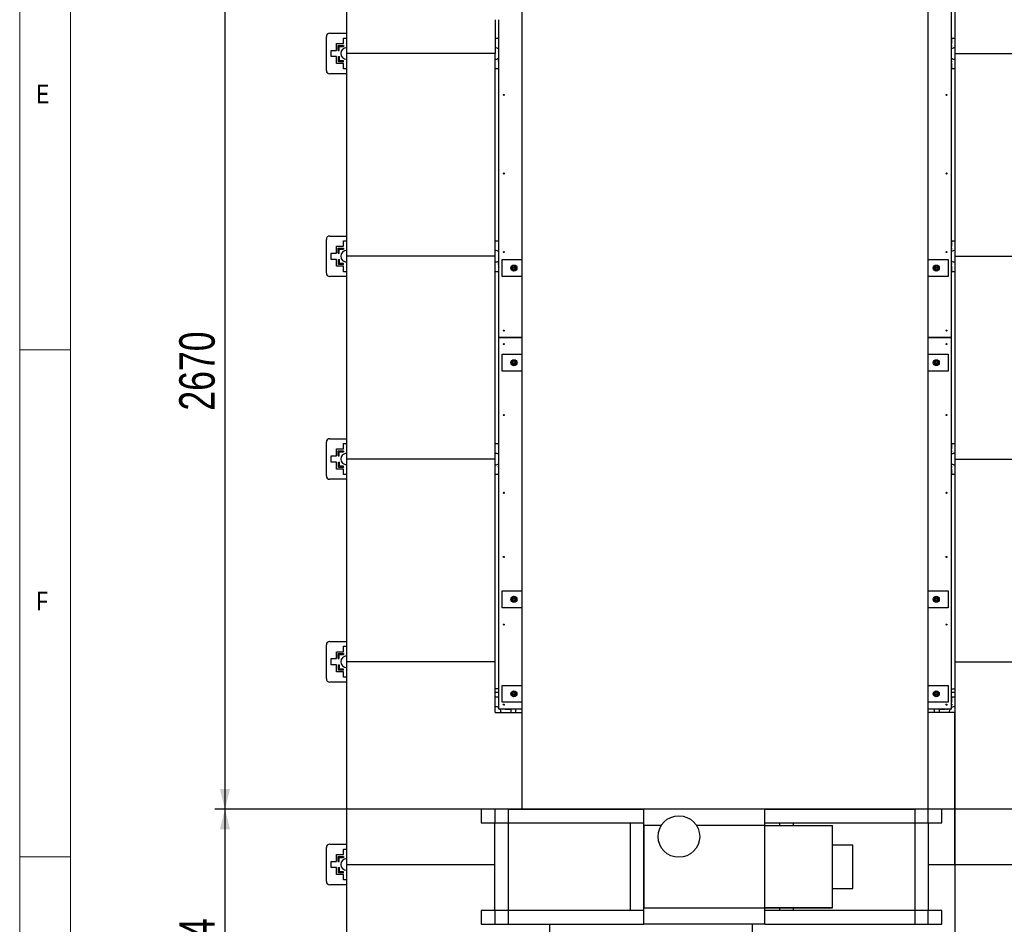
# Model space of a CAD drawing. Header units: millimetres. Extents: x 5 to 589, y 5 to 415.
# Tile 2 of 66: x 5 to 102, y 103 to 193. Entities that reach past the tile are written whole.
import ezdxf

# ---------------------------------------------------------------- set-up
doc = ezdxf.new("R2010")
doc.units = ezdxf.units.MM
doc.layers.add('COTES', color=1, linetype='Continuous')
doc.layers.add('NOTES', color=6, linetype='Continuous')
doc.layers.add('TRAIT-FORT', color=4, linetype='Continuous', lineweight=25)
doc.styles.add('SLDTEXTSTYLE0', font='TXT', dxfattribs={"width": 0.75})
doc.dimstyles.new('SLDDIMSTYLE0', dxfattribs={"dimtxt": 3.5, "dimasz": 2, "dimexe": 0, "dimexo": 0.0625, "dimgap": 0.875, "dimtad": 1, "dimdec": 0, "dimlfac": 30, "dimrnd": 1e-09, "dimzin": 12, "dimdsep": 46, "dimtxsty": 'SLDTEXTSTYLE0', "dimsah": 1, "dimcen": 0.09, "dimadec": 0, "dimazin": 3, "dimtfac": 1, "dimtdec": 0, "dimtofl": 0, "dimtmove": 0, "dimatfit": 3, "dimfxl": 1, "dimfrac": 2, "dimtolj": 1, "dimtzin": 12, "dimarcsym": 0})

# ---------------------------------------------------------------- blocks, each defined once
blk = doc.blocks.new('_D_5')
at = {"layer": 'COTES', "color": 1, "transparency": 16777216}
for p, q in [((133.53, 203.683), (24.248, 203.683)), ((25.248, 203.683), (25.248, 114.695)), ((133.53, 114.695), (24.248, 114.695))]:
    blk.add_line(p, q, dxfattribs=at)
for points in [[(25.248, 203.683), (24.748, 201.683), (25.748, 201.683)], [(25.248, 114.695), (25.748, 116.695), (24.748, 116.695)]]:
    blk.add_solid(points, dxfattribs=at)
at = {"layer": 'COTES', "color": 1, "transparency": 16777216, "insert": (20.736, 154.017), "char_height": 3.5, "attachment_point": 1, "rotation": 90, "style": 'SLDTEXTSTYLE0'}
blk.add_mtext('2670', dxfattribs=at)
blk = doc.blocks.new('_D_7')
at = {"layer": 'COTES', "color": 1, "transparency": 16777216}
for p, q in [((49.535, 114.695), (24.248, 114.695)), ((25.248, 114.695), (25.248, 89.244)), ((36.248, 89.244), (24.248, 89.244))]:
    blk.add_line(p, q, dxfattribs=at)
for points in [[(25.248, 114.695), (24.748, 112.695), (25.748, 112.695)], [(25.248, 89.244), (25.748, 91.244), (24.748, 91.244)]]:
    blk.add_solid(points, dxfattribs=at)
at = {"layer": 'COTES', "color": 1, "transparency": 16777216, "insert": (20.736, 98.09), "char_height": 3.5, "attachment_point": 1, "rotation": 90, "style": 'SLDTEXTSTYLE0'}
blk.add_mtext('764', dxfattribs=at)

msp = doc.modelspace()

# ---------------------------------------------------------------- linework, layer by layer
at = {"color": 7, "linetype": 'Continuous', "lineweight": 18}
for p, q in [((5, 415), (5, 5)), ((10, 410), (10, 10)), ((10, 160), (5, 160)), ((5, 110), (10, 110))]:
    msp.add_line(p, q, dxfattribs=at)
at = {"layer": 'TRAIT-FORT', "color": 4, "linetype": 'Continuous', "lineweight": 25}
for p, q in [((37.24759, 209.24411), (37.24759, 189.24411)), ((96.91421, 161.244), (96.91421, 208.91067)), ((97.24759, 209.24411), (97.24759, 189.24411)), ((54.53022, 203.68308), (54.53022, 114.69471)), ((94.62316, 114.69471), (94.62316, 203.68308)), ((51.91421, 192.58345), (51.91421, 189.24411)), ((52.24754, 161.244), (52.24754, 192.58345)), ((35.24759, 187.57745), (35.24759, 190.91078)), ((35.58092, 191.24411), (37.24759, 191.24411)), ((36.94259, 190.23245), (36.94259, 190.76578)), ((36.94259, 190.76578), (37.24759, 190.76578)), ((51.91421, 190.76578), (52.21926, 190.76578)), ((52.21926, 190.76578), (52.21926, 190.23245)), ((96.94259, 190.23245), (96.94259, 190.76578)), ((96.94259, 190.76578), (97.24759, 190.76578)), ((35.72592, 188.93911), (35.72592, 189.54911)), ((35.72592, 189.54911), (36.25926, 189.54911)), ((36.25926, 189.54911), (36.25926, 190.23245)), ((36.25926, 190.23245), (36.94259, 190.23245)), ((36.42592, 190.04498), (36.94259, 190.04498)), ((36.42592, 189.54911), (36.42592, 190.04498)), ((36.42592, 189.54911), (36.52592, 189.54911)), ((36.52592, 189.94498), (36.94259, 189.94498)), ((36.52592, 189.54911), (36.52592, 189.94498)), ((36.94259, 190.04498), (36.94259, 189.94498)), ((52.21926, 190.23245), (52.24754, 190.23245)), ((52.21926, 190.06578), (52.21926, 189.96578)), ((52.21926, 190.06578), (52.24754, 190.06578)), ((52.21926, 189.96578), (52.24754, 189.96578)), ((96.91421, 190.23245), (96.94259, 190.23245)), ((96.94259, 190.04498), (96.91421, 190.04498)), ((96.91421, 189.94498), (96.94259, 189.94498)), ((96.94259, 189.94498), (96.94259, 190.04498)), ((36.25926, 188.93911), (35.72592, 188.93911)), ((36.25926, 188.25578), (36.25926, 188.93911)), ((36.44672, 188.42245), (36.44672, 188.93911)), ((36.44672, 188.93911), (36.54672, 188.93911)), ((36.94259, 188.42245), (36.44672, 188.42245)), ((36.54672, 188.52245), (36.54672, 188.93911)), ((36.94259, 188.52245), (36.54672, 188.52245)), ((36.94259, 188.42245), (36.94259, 188.52245)), ((37.24759, 189.24411), (37.24759, 169.24411)), ((51.91421, 189.24411), (37.24759, 189.24411)), ((51.91421, 169.24411), (51.91421, 189.24411)), ((52.24754, 188.54325), (52.21926, 188.54325)), ((52.21926, 188.44325), (52.21926, 188.54325)), ((52.24754, 188.44325), (52.21926, 188.44325)), ((96.94259, 188.52245), (96.91421, 188.52245)), ((96.91421, 188.42245), (96.94259, 188.42245)), ((96.94259, 188.42245), (96.94259, 188.52245)), ((97.24759, 189.24411), (117.24759, 189.24411)), ((97.24759, 189.24411), (97.24759, 169.24411)), ((36.94259, 188.25578), (36.25926, 188.25578)), ((36.94259, 187.72245), (36.94259, 188.25578)), ((37.24759, 187.72245), (36.94259, 187.72245)), ((52.21926, 187.72245), (51.91421, 187.72245)), ((52.24754, 188.25578), (52.21926, 188.25578)), ((52.21926, 188.25578), (52.21926, 187.72245)), ((96.94259, 188.25578), (96.91421, 188.25578)), ((96.94259, 187.72245), (96.94259, 188.25578)), ((97.24759, 187.72245), (96.94259, 187.72245)), ((37.24759, 187.24411), (35.58092, 187.24411)), ((35.58092, 171.24411), (37.24759, 171.24411)), ((35.24759, 167.57745), (35.24759, 170.91078)), ((36.25926, 169.54911), (36.25926, 170.23245)), ((36.25926, 170.23245), (36.94259, 170.23245)), ((36.42592, 170.04498), (36.94259, 170.04498)), ((36.42592, 169.54911), (36.42592, 170.04498)), ((36.94259, 170.23245), (36.94259, 170.76578)), ((36.94259, 170.76578), (37.24759, 170.76578)), ((36.94259, 170.04498), (36.94259, 169.94498)), ((51.91421, 170.76578), (52.21926, 170.76578)), ((52.21926, 170.76578), (52.21926, 170.23245)), ((52.21926, 170.23245), (52.24754, 170.23245)), ((52.21926, 170.06578), (52.21926, 169.96578)), ((52.21926, 170.06578), (52.24754, 170.06578)), ((96.91421, 170.23245), (96.94259, 170.23245)), ((96.94259, 170.04498), (96.91421, 170.04498)), ((96.94259, 170.23245), (96.94259, 170.76578)), ((96.94259, 170.76578), (97.24759, 170.76578)), ((96.94259, 169.94498), (96.94259, 170.04498)), ((35.72592, 168.93911), (35.72592, 169.54911)), ((35.72592, 169.54911), (36.25926, 169.54911)), ((36.42592, 169.54911), (36.52592, 169.54911)), ((36.52592, 169.54911), (36.52592, 169.94498)), ((36.52592, 169.94498), (36.94259, 169.94498)), ((51.91421, 169.24411), (37.24759, 169.24411)), ((37.24759, 169.24411), (37.24759, 149.24411)), ((51.91421, 149.24411), (51.91421, 169.24411)), ((52.21926, 169.96578), (52.24754, 169.96578)), ((96.91421, 169.94498), (96.94259, 169.94498)), ((97.24759, 169.24411), (117.24759, 169.24411)), ((97.24759, 169.24411), (97.24759, 149.24411)), ((36.25926, 168.93911), (35.72592, 168.93911)), ((36.25926, 168.25578), (36.25926, 168.93911)), ((36.94259, 168.25578), (36.25926, 168.25578)), ((36.44672, 168.42245), (36.44672, 168.93911)), ((36.44672, 168.93911), (36.54672, 168.93911)), ((36.94259, 168.42245), (36.44672, 168.42245)), ((36.54672, 168.52245), (36.54672, 168.93911)), ((36.94259, 168.52245), (36.54672, 168.52245)), ((36.94259, 168.42245), (36.94259, 168.52245)), ((36.94259, 167.72245), (36.94259, 168.25578)), ((52.21926, 168.44325), (52.21926, 168.54325)), ((52.24754, 168.54325), (52.21926, 168.54325)), ((52.24754, 168.44325), (52.21926, 168.44325)), ((52.24754, 168.25578), (52.21926, 168.25578)), ((52.21926, 168.25578), (52.21926, 167.72245)), ((52.58088, 167.244), (52.58088, 168.91067)), ((52.58088, 168.91067), (54.53022, 168.91067)), ((94.62316, 168.91067), (96.58088, 168.91067)), ((96.58088, 168.91067), (96.58088, 167.244)), ((96.94259, 168.52245), (96.91421, 168.52245)), ((96.91421, 168.42245), (96.94259, 168.42245)), ((96.94259, 168.25578), (96.91421, 168.25578)), ((96.94259, 168.42245), (96.94259, 168.52245)), ((96.94259, 167.72245), (96.94259, 168.25578)), ((37.24759, 167.24411), (35.58092, 167.24411)), ((37.24759, 167.72245), (36.94259, 167.72245)), ((52.21926, 167.72245), (51.91421, 167.72245)), ((54.53022, 167.244), (52.58088, 167.244)), ((96.58088, 167.244), (94.62316, 167.244)), ((97.24759, 167.72245), (96.94259, 167.72245)), ((54.53022, 161.244), (52.24754, 161.244)), ((52.24754, 161.24397), (52.24754, 161.244)), ((52.24754, 124.57734), (52.24754, 161.24397)), ((52.24754, 161.24397), (54.53022, 161.24397)), ((96.91421, 161.244), (94.62316, 161.244)), ((94.62316, 161.24397), (96.91421, 161.24397)), ((96.91421, 161.24397), (96.91421, 161.244)), ((96.91421, 124.57734), (96.91421, 161.24397)), ((52.58088, 157.91067), (52.58088, 159.57734)), ((52.58088, 159.57734), (54.53022, 159.57734)), ((94.62316, 159.57734), (96.58088, 159.57734)), ((96.58088, 159.57734), (96.58088, 157.91067)), ((54.53022, 157.91067), (52.58088, 157.91067)), ((96.58088, 157.91067), (94.62316, 157.91067)), ((35.24759, 147.57745), (35.24759, 150.91078)), ((35.58092, 151.24411), (37.24759, 151.24411)), ((36.94259, 150.23245), (36.94259, 150.76578)), ((36.94259, 150.76578), (37.24759, 150.76578)), ((51.91421, 150.76578), (52.21926, 150.76578)), ((52.21926, 150.76578), (52.21926, 150.23245)), ((96.94259, 150.23245), (96.94259, 150.76578)), ((96.94259, 150.76578), (97.24759, 150.76578)), ((36.25926, 149.54911), (36.25926, 150.23245)), ((36.25926, 150.23245), (36.94259, 150.23245)), ((36.42592, 149.54911), (36.42592, 150.04498)), ((36.42592, 150.04498), (36.94259, 150.04498)), ((36.52592, 149.94498), (36.94259, 149.94498)), ((36.52592, 149.54911), (36.52592, 149.94498)), ((36.94259, 150.04498), (36.94259, 149.94498)), ((52.21926, 150.23245), (52.24754, 150.23245)), ((52.21926, 150.06578), (52.21926, 149.96578)), ((52.21926, 150.06578), (52.24754, 150.06578)), ((52.21926, 149.96578), (52.24754, 149.96578)), ((96.91421, 150.23245), (96.94259, 150.23245)), ((96.94259, 150.04498), (96.91421, 150.04498)), ((96.91421, 149.94498), (96.94259, 149.94498)), ((96.94259, 149.94498), (96.94259, 150.04498)), ((35.72592, 148.93911), (35.72592, 149.54911)), ((35.72592, 149.54911), (36.25926, 149.54911)), ((36.25926, 148.93911), (35.72592, 148.93911)), ((36.25926, 148.25578), (36.25926, 148.93911)), ((36.42592, 149.54911), (36.52592, 149.54911)), ((36.44672, 148.42245), (36.44672, 148.93911)), ((36.44672, 148.93911), (36.54672, 148.93911)), ((36.54672, 148.52245), (36.54672, 148.93911)), ((37.24759, 149.24411), (37.24759, 129.24411)), ((51.91421, 149.24411), (37.24759, 149.24411)), ((51.91421, 129.24411), (51.91421, 149.24411)), ((97.24759, 149.24411), (117.24759, 149.24411)), ((97.24759, 149.24411), (97.24759, 129.24411)), ((36.94259, 148.25578), (36.25926, 148.25578)), ((36.94259, 148.42245), (36.44672, 148.42245)), ((36.94259, 148.52245), (36.54672, 148.52245)), ((36.94259, 148.42245), (36.94259, 148.52245)), ((36.94259, 147.72245), (36.94259, 148.25578)), ((37.24759, 147.72245), (36.94259, 147.72245)), ((52.21926, 147.72245), (51.91421, 147.72245)), ((52.24754, 148.54325), (52.21926, 148.54325)), ((52.21926, 148.44325), (52.21926, 148.54325)), ((52.24754, 148.44325), (52.21926, 148.44325)), ((52.24754, 148.25578), (52.21926, 148.25578)), ((52.21926, 148.25578), (52.21926, 147.72245)), ((96.94259, 148.52245), (96.91421, 148.52245)), ((96.91421, 148.42245), (96.94259, 148.42245)), ((96.94259, 148.25578), (96.91421, 148.25578)), ((96.94259, 148.42245), (96.94259, 148.52245)), ((96.94259, 147.72245), (96.94259, 148.25578)), ((97.24759, 147.72245), (96.94259, 147.72245)), ((37.24759, 147.24411), (35.58092, 147.24411)), ((52.58088, 136.244), (54.53022, 136.244)), ((52.58088, 134.57734), (52.58088, 136.244)), ((94.62316, 136.244), (96.58088, 136.244)), ((96.58088, 136.244), (96.58088, 134.57734)), ((54.53022, 134.57734), (52.58088, 134.57734)), ((96.58088, 134.57734), (94.62316, 134.57734)), ((35.58092, 131.24411), (37.24759, 131.24411)), ((35.24759, 127.57745), (35.24759, 130.91078)), ((36.25926, 129.54911), (36.25926, 130.23245)), ((36.25926, 130.23245), (36.94259, 130.23245)), ((36.94259, 130.23245), (36.94259, 130.76578)), ((36.94259, 130.76578), (37.24759, 130.76578)), ((35.72592, 128.93911), (35.72592, 129.54911)), ((35.72592, 129.54911), (36.25926, 129.54911)), ((36.42592, 129.54911), (36.42592, 130.04498)), ((36.42592, 130.04498), (36.94259, 130.04498)), ((36.42592, 129.54911), (36.52592, 129.54911)), ((36.52592, 129.94498), (36.94259, 129.94498)), ((36.52592, 129.54911), (36.52592, 129.94498)), ((36.94259, 130.04498), (36.94259, 129.94498)), ((51.91421, 129.24411), (37.24759, 129.24411)), ((37.24759, 129.24411), (37.24759, 109.24411)), ((51.91421, 124.244), (51.91421, 129.24411)), ((97.24759, 129.24411), (117.24759, 129.24411)), ((97.24759, 129.24411), (97.24759, 109.24411)), ((36.25926, 128.93911), (35.72592, 128.93911)), ((36.25926, 128.25578), (36.25926, 128.93911)), ((36.94259, 128.25578), (36.25926, 128.25578)), ((36.44672, 128.42245), (36.44672, 128.93911)), ((36.44672, 128.93911), (36.54672, 128.93911)), ((36.94259, 128.42245), (36.44672, 128.42245)), ((36.54672, 128.52245), (36.54672, 128.93911)), ((36.94259, 128.52245), (36.54672, 128.52245)), ((36.94259, 128.42245), (36.94259, 128.52245)), ((36.94259, 127.72245), (36.94259, 128.25578)), ((37.24759, 127.24411), (35.58092, 127.24411)), ((37.24759, 127.72245), (36.94259, 127.72245)), ((52.24754, 126.57734), (51.91421, 126.57734)), ((52.58088, 125.244), (52.58088, 126.91067)), ((52.58088, 126.91067), (54.53022, 126.91067)), ((94.62316, 126.91067), (96.58088, 126.91067)), ((96.58088, 126.91067), (96.58088, 125.244)), ((96.91421, 126.57734), (97.24759, 126.57734)), ((51.91421, 126.24411), (52.24754, 126.24411)), ((51.91421, 125.76578), (52.21926, 125.76578)), ((52.21926, 125.76578), (52.21926, 125.23245)), ((96.91421, 126.24411), (97.24759, 126.24411)), ((96.94259, 125.23245), (96.94259, 125.76578)), ((96.94259, 125.76578), (97.24759, 125.76578)), ((52.21926, 125.23245), (52.24754, 125.23245)), ((52.21926, 125.06578), (52.21926, 124.96578)), ((52.21926, 125.06578), (52.24754, 125.06578)), ((52.21926, 124.96578), (52.24754, 124.96578)), ((54.53022, 124.57734), (52.24754, 124.57734)), ((54.53022, 125.244), (52.58088, 125.244)), ((52.61512, 124.57734), (52.61512, 124.54911)), ((52.71512, 124.54911), (52.61512, 124.54911)), ((52.71512, 124.57734), (52.71512, 124.54911)), ((52.90259, 124.57734), (52.90259, 124.54911)), ((52.90259, 124.54911), (53.43592, 124.54911)), ((53.43592, 124.54911), (53.43592, 124.244)), ((53.91426, 124.57734), (53.91426, 124.244)), ((96.58088, 125.244), (94.62316, 125.244)), ((96.91421, 124.57734), (94.62316, 124.57734)), ((95.24759, 124.244), (95.24759, 124.57734)), ((95.72592, 124.244), (95.72592, 124.54911)), ((95.72592, 124.54911), (96.25926, 124.54911)), ((96.25926, 124.54911), (96.25926, 124.57734)), ((96.42592, 124.54911), (96.42592, 124.57734)), ((96.42592, 124.54911), (96.52592, 124.54911)), ((96.52592, 124.54911), (96.52592, 124.57734)), ((96.91421, 125.23245), (96.94259, 125.23245)), ((96.91421, 125.04498), (96.94259, 125.04498)), ((96.91421, 124.94498), (96.94259, 124.94498)), ((96.94259, 125.04498), (96.94259, 124.94498)), ((51.91421, 124.244), (54.53022, 124.244)), ((97.24759, 124.244), (94.62316, 124.244)), ((97.24759, 109.24411), (97.24759, 124.244)), ((50.53494, 114.69471), (50.53494, 113.36138)), ((51.86828, 114.69471), (50.53494, 114.69471)), ((53.20161, 114.69471), (51.86828, 114.69471)), ((51.86828, 114.69471), (51.86828, 113.36138)), ((53.20161, 113.36138), (53.20161, 114.69471)), ((53.20161, 114.69471), (66.55635, 114.69471)), ((78.49588, 114.69555), (66.55635, 114.69555)), ((66.55635, 113.07401), (66.55635, 114.69555)), ((78.49588, 113.07401), (78.49588, 114.69555)), ((78.49588, 114.69471), (93.29455, 114.69471)), ((93.29455, 114.69471), (93.29455, 113.36138)), ((94.62788, 114.69471), (93.29455, 114.69471)), ((95.96122, 114.69471), (94.62788, 114.69471)), ((94.62788, 113.36138), (94.62788, 114.69471)), ((95.96122, 113.36138), (95.96122, 114.69471)), ((50.53494, 113.36138), (51.86828, 113.36138)), ((51.86828, 113.36138), (53.20161, 113.36138)), ((51.86828, 104.69471), (51.86828, 113.36138)), ((53.20161, 104.69471), (53.20161, 113.36138)), ((53.20161, 113.36138), (66.55635, 113.36138)), ((65.20161, 113.36138), (66.53494, 113.36138)), ((65.20161, 113.36138), (65.20161, 104.69471)), ((66.53494, 113.36138), (66.53494, 104.69471)), ((68.27305, 113.07401), (66.55635, 113.07401)), ((66.55635, 113.07401), (66.55635, 104.96274)), ((78.49588, 113.07401), (71.77084, 113.07401)), ((78.49588, 113.36138), (93.29455, 113.36138)), ((78.49588, 104.96274), (78.49588, 113.07401)), ((78.49588, 113.07325), (85.17274, 113.07325)), ((85.17274, 113.04594), (78.49588, 113.04594)), ((79.96122, 113.36138), (79.96122, 113.07325)), ((79.96122, 113.36138), (81.29455, 113.36138)), ((81.29455, 113.36138), (81.29455, 113.07325)), ((85.17274, 113.04594), (85.17274, 113.07325)), ((85.17274, 104.99082), (85.17274, 113.04594)), ((93.29455, 113.36138), (93.29455, 104.69471)), ((93.29455, 113.36138), (94.62788, 113.36138)), ((94.62788, 113.36138), (94.62788, 104.69471)), ((94.62788, 113.36138), (95.96122, 113.36138)), ((35.24759, 107.57745), (35.24759, 110.91078)), ((35.58092, 111.24411), (37.24759, 111.24411)), ((36.94259, 110.23245), (36.94259, 110.76578)), ((36.94259, 110.76578), (37.24759, 110.76578)), ((87.17274, 111.15434), (85.17274, 111.15434)), ((87.17274, 106.86965), (87.17274, 111.15434)), ((36.25926, 109.54911), (36.25926, 110.23245)), ((36.25926, 110.23245), (36.94259, 110.23245)), ((36.42592, 109.54911), (36.42592, 110.04498)), ((36.42592, 110.04498), (36.94259, 110.04498)), ((36.52592, 109.94498), (36.94259, 109.94498)), ((36.52592, 109.54911), (36.52592, 109.94498)), ((36.94259, 110.04498), (36.94259, 109.94498)), ((35.72592, 108.93911), (35.72592, 109.54911)), ((35.72592, 109.54911), (36.25926, 109.54911)), ((36.25926, 108.93911), (35.72592, 108.93911)), ((36.25926, 108.25578), (36.25926, 108.93911)), ((36.42592, 109.54911), (36.52592, 109.54911)), ((36.44672, 108.42245), (36.44672, 108.93911)), ((36.44672, 108.93911), (36.54672, 108.93911)), ((36.54672, 108.52245), (36.54672, 108.93911)), ((37.24759, 109.24411), (51.86828, 109.24411)), ((37.24759, 109.24411), (37.24759, 89.24411)), ((94.62788, 109.24411), (97.24759, 109.24411)), ((97.24759, 109.24411), (117.24759, 109.24411)), ((97.24759, 109.24411), (97.24759, 89.24411)), ((36.94259, 108.25578), (36.25926, 108.25578)), ((36.94259, 108.42245), (36.44672, 108.42245)), ((36.94259, 108.52245), (36.54672, 108.52245)), ((36.94259, 108.42245), (36.94259, 108.52245)), ((36.94259, 107.72245), (36.94259, 108.25578)), ((37.24759, 107.24411), (35.58092, 107.24411)), ((37.24759, 107.72245), (36.94259, 107.72245)), ((85.17274, 106.86965), (87.17274, 106.86965)), ((66.55635, 104.96274), (78.49588, 104.96274)), ((66.55635, 103.3412), (66.55635, 104.96274)), ((78.49588, 104.99082), (85.17274, 104.99082)), ((78.49588, 104.9635), (85.17274, 104.9635)), ((78.49588, 103.3412), (78.49588, 104.96274)), ((79.96122, 104.9635), (79.96122, 104.69471)), ((81.29455, 104.9635), (81.29455, 104.69471)), ((85.17274, 104.9635), (85.17274, 104.99082)), ((51.86828, 104.69471), (50.53494, 104.69471)), ((50.53494, 104.69471), (50.53494, 103.36138)), ((53.20161, 104.69471), (51.86828, 104.69471)), ((51.86828, 104.69471), (51.86828, 103.36138)), ((66.55635, 104.69471), (53.20161, 104.69471)), ((53.20161, 103.36138), (53.20161, 104.69471)), ((66.53494, 104.69471), (65.20161, 104.69471)), ((93.29455, 104.69471), (78.49588, 104.69471)), ((81.29455, 104.69471), (79.96122, 104.69471)), ((94.62788, 104.69471), (93.29455, 104.69471)), ((93.29455, 104.69471), (93.29455, 103.36138)), ((94.62788, 103.36138), (94.62788, 104.69471)), ((95.96122, 104.69471), (94.62788, 104.69471)), ((95.96122, 103.36138), (95.96122, 104.69471)), ((50.53494, 103.36138), (51.86828, 103.36138)), ((51.86828, 103.36138), (53.20161, 103.36138)), ((53.20161, 103.36138), (66.55635, 103.36138)), ((57.24759, 103.36138), (57.24759, 89.24411)), ((78.49588, 103.3412), (66.55635, 103.3412)), ((77.24759, 103.3412), (77.24759, 89.24411)), ((78.49588, 103.36138), (93.29455, 103.36138)), ((93.29455, 103.36138), (94.62788, 103.36138)), ((94.62788, 103.36138), (95.96122, 103.36138))]:
    msp.add_line(p, q, dxfattribs=at)
for centre, radius in [((52.74754, 185.16065), 0.05333), ((96.41421, 185.16065), 0.05333), ((52.74754, 177.41065), 0.05333), ((96.41421, 177.41065), 0.05333), ((52.74754, 169.66064), 0.05333), ((96.41421, 169.66064), 0.05333), ((53.74754, 168.07734), 0.3), ((53.74754, 168.07734), 0.13333), ((53.74754, 168.07734), 0.1), ((95.41421, 168.07734), 0.3), ((95.41421, 168.07734), 0.13333), ((95.41421, 168.07734), 0.1), ((52.74754, 161.91064), 0.05333), ((96.41421, 161.91064), 0.05333), ((52.74754, 160.57734), 0.05333), ((96.41421, 160.57734), 0.05333), ((53.74754, 158.744), 0.3), ((53.74754, 158.744), 0.13333), ((53.74754, 158.744), 0.1), ((95.41421, 158.744), 0.3), ((95.41421, 158.744), 0.13333), ((95.41421, 158.744), 0.1), ((52.74754, 153.57734), 0.05333), ((96.41421, 153.57734), 0.05333), ((52.74754, 145.91067), 0.05333), ((96.41421, 145.91067), 0.05333), ((52.74754, 139.57734), 0.05333), ((96.41421, 139.57734), 0.05333), ((53.74754, 135.41067), 0.3), ((53.74754, 135.41067), 0.13333), ((53.74754, 135.41067), 0.1), ((95.41421, 135.41067), 0.3), ((95.41421, 135.41067), 0.13333), ((95.41421, 135.41067), 0.1), ((52.74754, 132.91067), 0.05333), ((96.41421, 132.91067), 0.05333), ((53.74754, 126.07734), 0.3), ((95.41421, 126.07734), 0.3), ((53.74754, 126.07734), 0.13333), ((53.74754, 126.07734), 0.1), ((95.41421, 126.07734), 0.13333), ((95.41421, 126.07734), 0.1), ((52.74754, 125.01067), 0.05333), ((96.41421, 125.01067), 0.05333), ((70.02195, 112.00133), 2.05165)]:
    msp.add_circle(centre, radius, dxfattribs=at)
for centre, radius, start, end in [((35.58092, 190.91078), 0.33333, 90, 180), ((37.24759, 189.24411), 0.56667, 90.0000019, 180), ((51.91426, 189.24411), 0.56667, 53.9736872, 90.0045016), ((97.24759, 189.24411), 0.56667, 90.0000019, 126.0374458), ((37.24759, 189.24411), 0.56667, 180, 269.9999981), ((51.91426, 189.24411), 0.56667, 269.9954984, 306.0263128), ((97.24759, 189.24411), 0.56667, 233.9625542, 269.9999981), ((35.58092, 187.57745), 0.33333, 180, 270), ((35.58092, 170.91078), 0.33333, 90, 180), ((37.24759, 169.24411), 0.56667, 90.0000019, 180), ((37.24759, 169.24411), 0.56667, 180, 269.9999981), ((51.91426, 169.24411), 0.56667, 53.9736872, 90.0045016), ((97.24759, 169.24411), 0.56667, 90.0000019, 126.0374458), ((51.91426, 169.24411), 0.56667, 269.9954984, 306.0263128), ((53.74754, 168.07734), 0.21667, 163.0642103, 223.0642103), ((53.74754, 168.07734), 0.21667, 103.0642103, 163.0642103), ((53.74754, 168.07734), 0.21667, 43.0642103, 103.0642103), ((53.74754, 168.07734), 0.21667, 343.0642103, 43.0642103), ((95.41421, 168.07734), 0.21667, 163.0642103, 223.0642103), ((95.41421, 168.07734), 0.21667, 103.0642103, 163.0642103), ((95.41421, 168.07734), 0.21667, 43.0642103, 103.0642103), ((95.41421, 168.07734), 0.21667, 343.0642103, 43.0642103), ((97.24759, 169.24411), 0.56667, 233.9625542, 269.9999981), ((35.58092, 167.57745), 0.33333, 180, 270), ((53.74754, 168.07734), 0.21667, 223.0642103, 283.0642103), ((53.74754, 168.07734), 0.21667, 283.0642103, 343.0642103), ((95.41421, 168.07734), 0.21667, 223.0642103, 283.0642103), ((95.41421, 168.07734), 0.21667, 283.0642103, 343.0642103), ((53.74754, 158.744), 0.21667, 163.0642103, 223.0642103), ((53.74754, 158.744), 0.21667, 103.0642103, 163.0642103), ((53.74754, 158.744), 0.21667, 223.0642103, 283.0642103), ((53.74754, 158.744), 0.21667, 43.0642103, 103.0642103), ((53.74754, 158.744), 0.21667, 283.0642103, 343.0642103), ((53.74754, 158.744), 0.21667, 343.0642103, 43.0642103), ((95.41421, 158.744), 0.21667, 163.0642103, 223.0642103), ((95.41421, 158.744), 0.21667, 103.0642103, 163.0642103), ((95.41421, 158.744), 0.21667, 223.0642103, 283.0642103), ((95.41421, 158.744), 0.21667, 43.0642103, 103.0642103), ((95.41421, 158.744), 0.21667, 283.0642103, 343.0642103), ((95.41421, 158.744), 0.21667, 343.0642103, 43.0642103), ((35.58092, 150.91078), 0.33333, 90, 180), ((37.24759, 149.24411), 0.56667, 90.0000019, 180), ((51.91426, 149.24411), 0.56667, 53.9736872, 90.0045016), ((97.24759, 149.24411), 0.56667, 90.0000019, 126.0374458), ((37.24759, 149.24411), 0.56667, 180, 269.9999981), ((51.91426, 149.24411), 0.56667, 269.9954984, 306.0263128), ((97.24759, 149.24411), 0.56667, 233.9625542, 269.9999981), ((35.58092, 147.57745), 0.33333, 180, 270), ((53.74754, 135.41067), 0.21667, 163.0642103, 223.0642103), ((53.74754, 135.41067), 0.21667, 103.0642103, 163.0642103), ((53.74754, 135.41067), 0.21667, 223.0642103, 283.0642103), ((53.74754, 135.41067), 0.21667, 43.0642103, 103.0642103), ((53.74754, 135.41067), 0.21667, 283.0642103, 343.0642103), ((53.74754, 135.41067), 0.21667, 343.0642103, 43.0642103), ((95.41421, 135.41067), 0.21667, 163.0642103, 223.0642103), ((95.41421, 135.41067), 0.21667, 103.0642103, 163.0642103), ((95.41421, 135.41067), 0.21667, 223.0642103, 283.0642103), ((95.41421, 135.41067), 0.21667, 43.0642103, 103.0642103), ((95.41421, 135.41067), 0.21667, 283.0642103, 343.0642103), ((95.41421, 135.41067), 0.21667, 343.0642103, 43.0642103), ((35.58092, 130.91078), 0.33333, 90, 180), ((37.24759, 129.24411), 0.56667, 90.0000019, 180), ((37.24759, 129.24411), 0.56667, 180, 269.9999981), ((35.58092, 127.57745), 0.33333, 180, 270), ((53.74754, 126.07734), 0.21667, 103.0642103, 163.0642103), ((53.74754, 126.07734), 0.21667, 43.0642103, 103.0642103), ((95.41421, 126.07734), 0.21667, 103.0642103, 163.0642103), ((95.41421, 126.07734), 0.21667, 43.0642103, 103.0642103), ((53.74754, 126.07734), 0.21667, 163.0642103, 223.0642103), ((53.74754, 126.07734), 0.21667, 223.0642103, 283.0642103), ((53.74754, 126.07734), 0.21667, 283.0642103, 343.0642103), ((53.74754, 126.07734), 0.21667, 343.0642103, 43.0642103), ((95.41421, 126.07734), 0.21667, 163.0642103, 223.0642103), ((95.41421, 126.07734), 0.21667, 223.0642103, 283.0642103), ((95.41421, 126.07734), 0.21667, 283.0642103, 343.0642103), ((95.41421, 126.07734), 0.21667, 343.0642103, 43.0642103), ((51.91426, 124.24411), 0.56667, 53.9736872, 90.0045016), ((51.91426, 124.24411), 0.56667, 359.9886664, 36.0178655), ((97.24759, 124.24411), 0.56667, 143.9821345, 180), ((97.24759, 124.24411), 0.56667, 90.0000019, 126.0374458), ((35.58092, 110.91078), 0.33333, 90, 180), ((37.24759, 109.24411), 0.56667, 90.0000019, 180), ((37.24759, 109.24411), 0.56667, 180, 269.9999981), ((35.58092, 107.57745), 0.33333, 180, 270)]:
    msp.add_arc(centre, radius, start, end, dxfattribs=at)
for points, knots in [([(53.50383, 168.02078), (53.50882, 168.03717), (53.51897, 168.0705), (53.53156, 168.11182), (53.53875, 168.13544), (53.54027, 168.14045)], [0, 0, 0, 0, 0.43238347, 0.87955055, 1, 1, 1, 1]), ([(53.54027, 168.14045), (53.54669, 168.16151), (53.55941, 168.20328), (53.57098, 168.24127), (53.57671, 168.26012)], [0, 0, 0, 0, 0.5039974, 1, 1, 1, 1]), ([(53.69857, 168.28839), (53.67184, 168.28219), (53.62935, 168.27233), (53.59096, 168.26342), (53.57671, 168.26012)], [0, 0, 0, 0, 0.62900715, 1, 1, 1, 1]), ([(53.82042, 168.31667), (53.8112, 168.31453), (53.77485, 168.3061), (53.73259, 168.29629), (53.70054, 168.28885), (53.69857, 168.28839)], [0, 0, 0, 0, 0.241767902, 0.953284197, 1, 1, 1, 1]), ([(53.90584, 168.22528), (53.89081, 168.24136), (53.86099, 168.27326), (53.83387, 168.30228), (53.82042, 168.31667)], [0, 0, 0, 0, 0.5039974, 1, 1, 1, 1]), ([(53.99125, 168.13389), (53.97956, 168.1464), (53.95577, 168.17186), (53.92627, 168.20342), (53.90942, 168.22145), (53.90584, 168.22528)], [0, 0, 0, 0, 0.43238347, 0.87955055, 1, 1, 1, 1]), ([(53.99125, 168.13389), (53.98626, 168.1175), (53.97612, 168.08417), (53.96353, 168.04285), (53.95634, 168.01923), (53.95481, 168.01422)], [0, 0, 0, 0, 0.43238347, 0.87955055, 1, 1, 1, 1]), ([(95.1705, 168.02078), (95.17549, 168.03717), (95.18564, 168.0705), (95.19822, 168.11182), (95.20541, 168.13544), (95.20694, 168.14045)], [0, 0, 0, 0, 0.43238347, 0.87955055, 1, 1, 1, 1]), ([(95.20694, 168.14045), (95.21335, 168.16151), (95.22607, 168.20328), (95.23764, 168.24127), (95.24338, 168.26012)], [0, 0, 0, 0, 0.5039974, 1, 1, 1, 1]), ([(95.36523, 168.28839), (95.33851, 168.28219), (95.29601, 168.27233), (95.25762, 168.26342), (95.24338, 168.26012)], [0, 0, 0, 0, 0.62900715, 1, 1, 1, 1]), ([(95.48709, 168.31667), (95.47787, 168.31453), (95.44152, 168.3061), (95.39926, 168.29629), (95.36721, 168.28885), (95.36523, 168.28839)], [0, 0, 0, 0, 0.241767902, 0.953284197, 1, 1, 1, 1]), ([(95.57251, 168.22528), (95.55748, 168.24136), (95.52766, 168.27326), (95.50054, 168.30228), (95.48709, 168.31667)], [0, 0, 0, 0, 0.5039974, 1, 1, 1, 1]), ([(95.65792, 168.13389), (95.64623, 168.1464), (95.62244, 168.17186), (95.59294, 168.20342), (95.57608, 168.22145), (95.57251, 168.22528)], [0, 0, 0, 0, 0.43238347, 0.87955055, 1, 1, 1, 1]), ([(95.65792, 168.13389), (95.65293, 168.1175), (95.64278, 168.08417), (95.6302, 168.04285), (95.62301, 168.01923), (95.62148, 168.01422)], [0, 0, 0, 0, 0.43238347, 0.87955055, 1, 1, 1, 1]), ([(53.50383, 168.02078), (53.51553, 168.00827), (53.53932, 167.98282), (53.56881, 167.95126), (53.58567, 167.93322), (53.58925, 167.92939)], [0, 0, 0, 0, 0.43238347, 0.87955055, 1, 1, 1, 1]), ([(53.58925, 167.92939), (53.60428, 167.91331), (53.6341, 167.88141), (53.66121, 167.85239), (53.67467, 167.838)], [0, 0, 0, 0, 0.5039974, 1, 1, 1, 1]), ([(53.79652, 167.86628), (53.76979, 167.86008), (53.7273, 167.85021), (53.68891, 167.84131), (53.67467, 167.838)], [0, 0, 0, 0, 0.62900715, 1, 1, 1, 1]), ([(53.91837, 167.89455), (53.90915, 167.89241), (53.8728, 167.88398), (53.83055, 167.87417), (53.79849, 167.86674), (53.79652, 167.86628)], [0, 0, 0, 0, 0.2417679, 0.9532842, 1, 1, 1, 1]), ([(53.95481, 168.01422), (53.9484, 167.99317), (53.93568, 167.95139), (53.92411, 167.9134), (53.91837, 167.89455)], [0, 0, 0, 0, 0.5039974, 1, 1, 1, 1]), ([(95.1705, 168.02078), (95.1822, 168.00827), (95.20599, 167.98282), (95.23548, 167.95126), (95.25234, 167.93322), (95.25592, 167.92939)], [0, 0, 0, 0, 0.43238347, 0.87955055, 1, 1, 1, 1]), ([(95.25592, 167.92939), (95.27094, 167.91331), (95.30076, 167.88141), (95.32788, 167.85239), (95.34133, 167.838)], [0, 0, 0, 0, 0.5039974, 1, 1, 1, 1]), ([(95.46319, 167.86628), (95.43646, 167.86008), (95.39397, 167.85021), (95.35557, 167.84131), (95.34133, 167.838)], [0, 0, 0, 0, 0.62900715, 1, 1, 1, 1]), ([(95.58504, 167.89455), (95.57582, 167.89241), (95.53947, 167.88398), (95.49721, 167.87417), (95.46516, 167.86674), (95.46319, 167.86628)], [0, 0, 0, 0, 0.2417679, 0.9532842, 1, 1, 1, 1]), ([(95.62148, 168.01422), (95.61507, 167.99317), (95.60235, 167.95139), (95.59078, 167.9134), (95.58504, 167.89455)], [0, 0, 0, 0, 0.5039974, 1, 1, 1, 1]), ([(53.50383, 158.68745), (53.50882, 158.70384), (53.51897, 158.73717), (53.53156, 158.77849), (53.53875, 158.80211), (53.54027, 158.80712)], [0, 0, 0, 0, 0.43238347, 0.87955055, 1, 1, 1, 1]), ([(53.50383, 158.68745), (53.51553, 158.67494), (53.53932, 158.64948), (53.56881, 158.61792), (53.58567, 158.59989), (53.58925, 158.59606)], [0, 0, 0, 0, 0.43238347, 0.87955055, 1, 1, 1, 1]), ([(53.54027, 158.80712), (53.54669, 158.82817), (53.55941, 158.86995), (53.57098, 158.90794), (53.57671, 158.92679)], [0, 0, 0, 0, 0.5039974, 1, 1, 1, 1]), ([(53.69857, 158.95506), (53.67184, 158.94886), (53.62935, 158.939), (53.59096, 158.93009), (53.57671, 158.92679)], [0, 0, 0, 0, 0.62900715, 1, 1, 1, 1]), ([(53.58925, 158.59606), (53.60428, 158.57998), (53.6341, 158.54808), (53.66121, 158.51906), (53.67467, 158.50467)], [0, 0, 0, 0, 0.5039974, 1, 1, 1, 1]), ([(53.79652, 158.53294), (53.76979, 158.52674), (53.7273, 158.51688), (53.68891, 158.50797), (53.67467, 158.50467)], [0, 0, 0, 0, 0.62900715, 1, 1, 1, 1]), ([(53.82042, 158.98334), (53.8112, 158.9812), (53.77485, 158.97276), (53.73259, 158.96296), (53.70054, 158.95552), (53.69857, 158.95506)], [0, 0, 0, 0, 0.241767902, 0.953284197, 1, 1, 1, 1]), ([(53.91837, 158.56122), (53.90915, 158.55908), (53.8728, 158.55064), (53.83055, 158.54084), (53.79849, 158.5334), (53.79652, 158.53294)], [0, 0, 0, 0, 0.2417679, 0.9532842, 1, 1, 1, 1]), ([(53.90584, 158.89195), (53.89081, 158.90803), (53.86099, 158.93993), (53.83387, 158.96895), (53.82042, 158.98334)], [0, 0, 0, 0, 0.5039974, 1, 1, 1, 1]), ([(53.99125, 158.80056), (53.97956, 158.81307), (53.95577, 158.83852), (53.92627, 158.87008), (53.90942, 158.88812), (53.90584, 158.89195)], [0, 0, 0, 0, 0.43238347, 0.87955055, 1, 1, 1, 1]), ([(53.95481, 158.68089), (53.9484, 158.65983), (53.93568, 158.61806), (53.92411, 158.58007), (53.91837, 158.56122)], [0, 0, 0, 0, 0.5039974, 1, 1, 1, 1]), ([(53.99125, 158.80056), (53.98626, 158.78417), (53.97612, 158.75084), (53.96353, 158.70952), (53.95634, 158.6859), (53.95481, 158.68089)], [0, 0, 0, 0, 0.43238347, 0.87955055, 1, 1, 1, 1]), ([(95.1705, 158.68745), (95.17549, 158.70384), (95.18564, 158.73717), (95.19822, 158.77849), (95.20541, 158.80211), (95.20694, 158.80712)], [0, 0, 0, 0, 0.43238347, 0.87955055, 1, 1, 1, 1]), ([(95.1705, 158.68745), (95.1822, 158.67494), (95.20599, 158.64948), (95.23548, 158.61792), (95.25234, 158.59989), (95.25592, 158.59606)], [0, 0, 0, 0, 0.43238347, 0.87955055, 1, 1, 1, 1]), ([(95.20694, 158.80712), (95.21335, 158.82817), (95.22607, 158.86995), (95.23764, 158.90794), (95.24338, 158.92679)], [0, 0, 0, 0, 0.5039974, 1, 1, 1, 1]), ([(95.36523, 158.95506), (95.33851, 158.94886), (95.29601, 158.939), (95.25762, 158.93009), (95.24338, 158.92679)], [0, 0, 0, 0, 0.62900715, 1, 1, 1, 1]), ([(95.25592, 158.59606), (95.27094, 158.57998), (95.30076, 158.54808), (95.32788, 158.51906), (95.34133, 158.50467)], [0, 0, 0, 0, 0.5039974, 1, 1, 1, 1]), ([(95.46319, 158.53294), (95.43646, 158.52674), (95.39397, 158.51688), (95.35557, 158.50797), (95.34133, 158.50467)], [0, 0, 0, 0, 0.62900715, 1, 1, 1, 1]), ([(95.48709, 158.98334), (95.47787, 158.9812), (95.44152, 158.97276), (95.39926, 158.96296), (95.36721, 158.95552), (95.36523, 158.95506)], [0, 0, 0, 0, 0.241767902, 0.953284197, 1, 1, 1, 1]), ([(95.58504, 158.56122), (95.57582, 158.55908), (95.53947, 158.55064), (95.49721, 158.54084), (95.46516, 158.5334), (95.46319, 158.53294)], [0, 0, 0, 0, 0.2417679, 0.9532842, 1, 1, 1, 1]), ([(95.57251, 158.89195), (95.55748, 158.90803), (95.52766, 158.93993), (95.50054, 158.96895), (95.48709, 158.98334)], [0, 0, 0, 0, 0.5039974, 1, 1, 1, 1]), ([(95.65792, 158.80056), (95.64623, 158.81307), (95.62244, 158.83852), (95.59294, 158.87008), (95.57608, 158.88812), (95.57251, 158.89195)], [0, 0, 0, 0, 0.43238347, 0.87955055, 1, 1, 1, 1]), ([(95.62148, 158.68089), (95.61507, 158.65983), (95.60235, 158.61806), (95.59078, 158.58007), (95.58504, 158.56122)], [0, 0, 0, 0, 0.5039974, 1, 1, 1, 1]), ([(95.65792, 158.80056), (95.65293, 158.78417), (95.64278, 158.75084), (95.6302, 158.70952), (95.62301, 158.6859), (95.62148, 158.68089)], [0, 0, 0, 0, 0.43238347, 0.87955055, 1, 1, 1, 1]), ([(53.50383, 135.35412), (53.50882, 135.3705), (53.51897, 135.40383), (53.53156, 135.44515), (53.53875, 135.46877), (53.54027, 135.47378)], [0, 0, 0, 0, 0.43238347, 0.87955055, 1, 1, 1, 1]), ([(53.50383, 135.35412), (53.51553, 135.3416), (53.53932, 135.31615), (53.56881, 135.28459), (53.58567, 135.26655), (53.58925, 135.26273)], [0, 0, 0, 0, 0.43238347, 0.87955055, 1, 1, 1, 1]), ([(53.54027, 135.47378), (53.54669, 135.49484), (53.55941, 135.53661), (53.57098, 135.57461), (53.57671, 135.59345)], [0, 0, 0, 0, 0.5039974, 1, 1, 1, 1]), ([(53.69857, 135.62173), (53.67184, 135.61553), (53.62935, 135.60567), (53.59096, 135.59676), (53.57671, 135.59345)], [0, 0, 0, 0, 0.62900715, 1, 1, 1, 1]), ([(53.58925, 135.26273), (53.60428, 135.24665), (53.6341, 135.21474), (53.66121, 135.18573), (53.67467, 135.17133)], [0, 0, 0, 0, 0.5039974, 1, 1, 1, 1]), ([(53.79652, 135.19961), (53.76979, 135.19341), (53.7273, 135.18355), (53.68891, 135.17464), (53.67467, 135.17133)], [0, 0, 0, 0, 0.62900715, 1, 1, 1, 1]), ([(53.82042, 135.65), (53.8112, 135.64787), (53.77485, 135.63943), (53.73259, 135.62962), (53.70054, 135.62219), (53.69857, 135.62173)], [0, 0, 0, 0, 0.241767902, 0.953284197, 1, 1, 1, 1]), ([(53.91837, 135.22789), (53.90915, 135.22575), (53.8728, 135.21731), (53.83055, 135.20751), (53.79849, 135.20007), (53.79652, 135.19961)], [0, 0, 0, 0, 0.2417679, 0.9532842, 1, 1, 1, 1]), ([(53.90584, 135.55861), (53.89081, 135.57469), (53.86099, 135.6066), (53.83387, 135.63561), (53.82042, 135.65)], [0, 0, 0, 0, 0.5039974, 1, 1, 1, 1]), ([(53.99125, 135.46722), (53.97956, 135.47974), (53.95577, 135.50519), (53.92627, 135.53675), (53.90942, 135.55479), (53.90584, 135.55861)], [0, 0, 0, 0, 0.43238347, 0.87955055, 1, 1, 1, 1]), ([(53.95481, 135.34755), (53.9484, 135.3265), (53.93568, 135.28473), (53.92411, 135.24673), (53.91837, 135.22789)], [0, 0, 0, 0, 0.5039974, 1, 1, 1, 1]), ([(53.99125, 135.46722), (53.98626, 135.45084), (53.97612, 135.41751), (53.96353, 135.37618), (53.95634, 135.35257), (53.95481, 135.34755)], [0, 0, 0, 0, 0.43238347, 0.87955055, 1, 1, 1, 1]), ([(95.1705, 135.35412), (95.17549, 135.3705), (95.18564, 135.40383), (95.19822, 135.44515), (95.20541, 135.46877), (95.20694, 135.47378)], [0, 0, 0, 0, 0.43238347, 0.87955055, 1, 1, 1, 1]), ([(95.1705, 135.35412), (95.1822, 135.3416), (95.20599, 135.31615), (95.23548, 135.28459), (95.25234, 135.26655), (95.25592, 135.26273)], [0, 0, 0, 0, 0.43238347, 0.87955055, 1, 1, 1, 1]), ([(95.20694, 135.47378), (95.21335, 135.49484), (95.22607, 135.53661), (95.23764, 135.57461), (95.24338, 135.59345)], [0, 0, 0, 0, 0.5039974, 1, 1, 1, 1]), ([(95.36523, 135.62173), (95.33851, 135.61553), (95.29601, 135.60567), (95.25762, 135.59676), (95.24338, 135.59345)], [0, 0, 0, 0, 0.62900715, 1, 1, 1, 1]), ([(95.25592, 135.26273), (95.27094, 135.24665), (95.30076, 135.21474), (95.32788, 135.18573), (95.34133, 135.17133)], [0, 0, 0, 0, 0.5039974, 1, 1, 1, 1]), ([(95.46319, 135.19961), (95.43646, 135.19341), (95.39397, 135.18355), (95.35557, 135.17464), (95.34133, 135.17133)], [0, 0, 0, 0, 0.62900715, 1, 1, 1, 1]), ([(95.48709, 135.65), (95.47787, 135.64787), (95.44152, 135.63943), (95.39926, 135.62962), (95.36721, 135.62219), (95.36523, 135.62173)], [0, 0, 0, 0, 0.241767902, 0.953284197, 1, 1, 1, 1]), ([(95.58504, 135.22789), (95.57582, 135.22575), (95.53947, 135.21731), (95.49721, 135.20751), (95.46516, 135.20007), (95.46319, 135.19961)], [0, 0, 0, 0, 0.2417679, 0.9532842, 1, 1, 1, 1]), ([(95.57251, 135.55861), (95.55748, 135.57469), (95.52766, 135.6066), (95.50054, 135.63561), (95.48709, 135.65)], [0, 0, 0, 0, 0.5039974, 1, 1, 1, 1]), ([(95.65792, 135.46722), (95.64623, 135.47974), (95.62244, 135.50519), (95.59294, 135.53675), (95.57608, 135.55479), (95.57251, 135.55861)], [0, 0, 0, 0, 0.43238347, 0.87955055, 1, 1, 1, 1]), ([(95.62148, 135.34755), (95.61507, 135.3265), (95.60235, 135.28473), (95.59078, 135.24673), (95.58504, 135.22789)], [0, 0, 0, 0, 0.5039974, 1, 1, 1, 1]), ([(95.65792, 135.46722), (95.65293, 135.45084), (95.64278, 135.41751), (95.6302, 135.37618), (95.62301, 135.35257), (95.62148, 135.34755)], [0, 0, 0, 0, 0.43238347, 0.87955055, 1, 1, 1, 1]), ([(53.69857, 126.28839), (53.67184, 126.28219), (53.62935, 126.27233), (53.59096, 126.26342), (53.57671, 126.26012)], [0, 0, 0, 0, 0.62900715, 1, 1, 1, 1]), ([(53.82042, 126.31667), (53.8112, 126.31453), (53.77485, 126.3061), (53.73259, 126.29629), (53.70054, 126.28885), (53.69857, 126.28839)], [0, 0, 0, 0, 0.241767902, 0.953284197, 1, 1, 1, 1]), ([(53.90584, 126.22528), (53.89081, 126.24136), (53.86099, 126.27326), (53.83387, 126.30228), (53.82042, 126.31667)], [0, 0, 0, 0, 0.5039974, 1, 1, 1, 1]), ([(95.36523, 126.28839), (95.33851, 126.28219), (95.29601, 126.27233), (95.25762, 126.26342), (95.24338, 126.26012)], [0, 0, 0, 0, 0.62900715, 1, 1, 1, 1]), ([(95.48709, 126.31667), (95.47787, 126.31453), (95.44152, 126.3061), (95.39926, 126.29629), (95.36721, 126.28885), (95.36523, 126.28839)], [0, 0, 0, 0, 0.241767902, 0.953284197, 1, 1, 1, 1]), ([(95.57251, 126.22528), (95.55748, 126.24136), (95.52766, 126.27326), (95.50054, 126.30228), (95.48709, 126.31667)], [0, 0, 0, 0, 0.5039974, 1, 1, 1, 1]), ([(53.50383, 126.02078), (53.50882, 126.03717), (53.51897, 126.0705), (53.53156, 126.11182), (53.53875, 126.13544), (53.54027, 126.14045)], [0, 0, 0, 0, 0.43238347, 0.87955055, 1, 1, 1, 1]), ([(53.50383, 126.02078), (53.51553, 126.00827), (53.53932, 125.98282), (53.56881, 125.95126), (53.58567, 125.93322), (53.58925, 125.92939)], [0, 0, 0, 0, 0.43238347, 0.87955055, 1, 1, 1, 1]), ([(53.54027, 126.14045), (53.54669, 126.16151), (53.55941, 126.20328), (53.57098, 126.24127), (53.57671, 126.26012)], [0, 0, 0, 0, 0.5039974, 1, 1, 1, 1]), ([(53.58925, 125.92939), (53.60428, 125.91331), (53.6341, 125.88141), (53.66121, 125.85239), (53.67467, 125.838)], [0, 0, 0, 0, 0.5039974, 1, 1, 1, 1]), ([(53.79652, 125.86628), (53.76979, 125.86008), (53.7273, 125.85021), (53.68891, 125.84131), (53.67467, 125.838)], [0, 0, 0, 0, 0.62900715, 1, 1, 1, 1]), ([(53.91837, 125.89455), (53.90915, 125.89241), (53.8728, 125.88398), (53.83055, 125.87417), (53.79849, 125.86674), (53.79652, 125.86628)], [0, 0, 0, 0, 0.2417679, 0.9532842, 1, 1, 1, 1]), ([(53.99125, 126.13389), (53.97956, 126.1464), (53.95577, 126.17186), (53.92627, 126.20342), (53.90942, 126.22145), (53.90584, 126.22528)], [0, 0, 0, 0, 0.43238347, 0.87955055, 1, 1, 1, 1]), ([(53.95481, 126.01422), (53.9484, 125.99317), (53.93568, 125.95139), (53.92411, 125.9134), (53.91837, 125.89455)], [0, 0, 0, 0, 0.5039974, 1, 1, 1, 1]), ([(53.99125, 126.13389), (53.98626, 126.1175), (53.97612, 126.08417), (53.96353, 126.04285), (53.95634, 126.01923), (53.95481, 126.01422)], [0, 0, 0, 0, 0.43238347, 0.87955055, 1, 1, 1, 1]), ([(95.1705, 126.02078), (95.17549, 126.03717), (95.18564, 126.0705), (95.19822, 126.11182), (95.20541, 126.13544), (95.20694, 126.14045)], [0, 0, 0, 0, 0.43238347, 0.87955055, 1, 1, 1, 1]), ([(95.1705, 126.02078), (95.1822, 126.00827), (95.20599, 125.98282), (95.23548, 125.95126), (95.25234, 125.93322), (95.25592, 125.92939)], [0, 0, 0, 0, 0.43238347, 0.87955055, 1, 1, 1, 1]), ([(95.20694, 126.14045), (95.21335, 126.16151), (95.22607, 126.20328), (95.23764, 126.24127), (95.24338, 126.26012)], [0, 0, 0, 0, 0.5039974, 1, 1, 1, 1]), ([(95.25592, 125.92939), (95.27094, 125.91331), (95.30076, 125.88141), (95.32788, 125.85239), (95.34133, 125.838)], [0, 0, 0, 0, 0.5039974, 1, 1, 1, 1]), ([(95.46319, 125.86628), (95.43646, 125.86008), (95.39397, 125.85021), (95.35557, 125.84131), (95.34133, 125.838)], [0, 0, 0, 0, 0.62900715, 1, 1, 1, 1]), ([(95.58504, 125.89455), (95.57582, 125.89241), (95.53947, 125.88398), (95.49721, 125.87417), (95.46516, 125.86674), (95.46319, 125.86628)], [0, 0, 0, 0, 0.2417679, 0.9532842, 1, 1, 1, 1]), ([(95.65792, 126.13389), (95.64623, 126.1464), (95.62244, 126.17186), (95.59294, 126.20342), (95.57608, 126.22145), (95.57251, 126.22528)], [0, 0, 0, 0, 0.43238347, 0.87955055, 1, 1, 1, 1]), ([(95.62148, 126.01422), (95.61507, 125.99317), (95.60235, 125.95139), (95.59078, 125.9134), (95.58504, 125.89455)], [0, 0, 0, 0, 0.5039974, 1, 1, 1, 1]), ([(95.65792, 126.13389), (95.65293, 126.1175), (95.64278, 126.08417), (95.6302, 126.04285), (95.62301, 126.01923), (95.62148, 126.01422)], [0, 0, 0, 0, 0.43238347, 0.87955055, 1, 1, 1, 1])]:
    msp.add_open_spline(points, degree=3, knots=knots, dxfattribs=at)

# ---------------------------------------------------------------- texts
at = {"layer": 'NOTES', "color": 211, "char_height": 1.85208, "attachment_point": 1, "style": 'SLDTEXTSTYLE0'}
for s, insert in [('E', (6.66667, 186.16802)), ('F', (6.66667, 136.16802))]:
    msp.add_mtext(s, dxfattribs=dict(at, insert=insert))

# ---------------------------------------------------------------- dimensions: what is measured, and where the dimension line sits
at = {"layer": 'COTES', "color": 1}
for base, p1, p2, picture, middle in [((25.24759, 114.69471), (134.53022, 203.68308), (134.53022, 114.69471), '_D_5', (25.24759, 159.1889)), ((25.24759, 89.24411), (50.53494, 114.69471), (37.24759, 89.24411), '_D_7', (25.24759, 101.96941))]:
    dim = msp.add_linear_dim(base=base, p1=p1, p2=p2, angle=90, dimstyle='SLDDIMSTYLE0', dxfattribs=at)
    dim.commit()
    dim.dimension.update_dxf_attribs({"geometry": picture, "text_midpoint": middle, "dimtype": 160})

doc.saveas('drawing.dxf')
